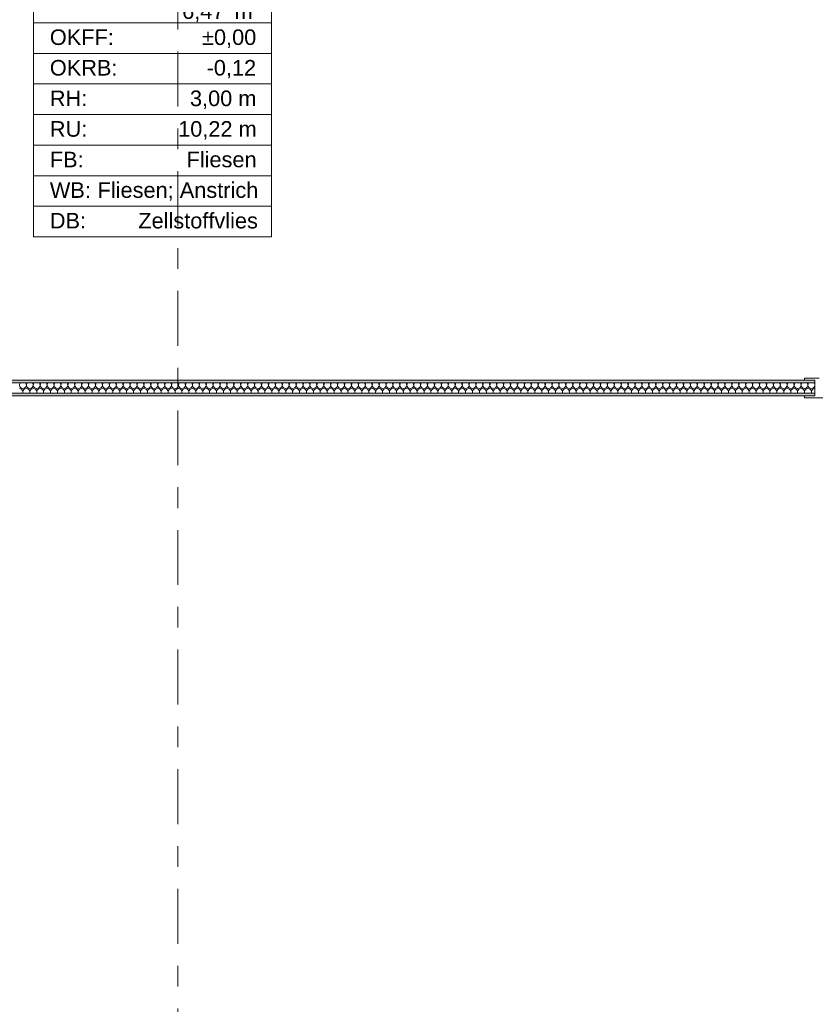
# Model space of a CAD drawing. Header units: metres. Extents: x -3.6 to 84.5, y -11 to 16.8.
# Tile 167 of 256: x 46.6 to 50.4, y -6.3 to -1.5. Entities that reach past the tile are written whole.
import ezdxf

# ---------------------------------------------------------------- set-up
doc = ezdxf.new("R2010")
doc.units = ezdxf.units.M
doc.header["$MEASUREMENT"] = 0
doc.linetypes.add('Strichlinie doppelt', pattern=[0.546806, 0.264583, -0.105833, 0.070556, -0.105833])
for name, color, linetype in [('301 - Elemente.Linie', 7, 'Continuous'), ('302 - Elemente.Schraffur', 7, 'Continuous'), ('401 - Zone.Raum_ Raumbegrenzung_ Whg.', 7, 'Continuous'), ('451 - Universal.Achsen Raster', 7, 'Continuous')]:
    doc.layers.add(name, color=color, linetype=linetype)
doc.styles.add('ERSTELLTER_STIL_2', font='txt')
pattern_1 = [(45, (0, 0), (-0.01767767, 0.01767767), [0, -0.025])]

# ---------------------------------------------------------------- blocks, each defined once
blk = doc.blocks.new('*X12')
at = {"layer": '302 - Elemente.Schraffur', "color": 7, "linetype": 'Continuous', "lineweight": 5}
for p, q in [((46.5667, -3.2833), (46.5694, -3.2725)), ((46.6, -3.2833), (46.5973, -3.2725)), ((46.6, -3.2833), (46.6027, -3.2725)), ((46.6333, -3.2833), (46.6306, -3.2725)), ((46.6333, -3.2833), (46.636, -3.2725)), ((46.6667, -3.2833), (46.664, -3.2725)), ((46.6667, -3.2833), (46.6694, -3.2725)), ((46.7, -3.2833), (46.6973, -3.2725)), ((46.7, -3.2833), (46.7027, -3.2725)), ((46.7333, -3.2833), (46.7306, -3.2725)), ((46.7333, -3.2833), (46.736, -3.2725)), ((46.7667, -3.2833), (46.764, -3.2725)), ((46.7667, -3.2833), (46.7694, -3.2725)), ((46.8, -3.2833), (46.7973, -3.2725)), ((46.8, -3.2833), (46.8027, -3.2725)), ((46.8333, -3.2833), (46.8306, -3.2725)), ((46.8333, -3.2833), (46.836, -3.2725)), ((46.8667, -3.2833), (46.864, -3.2725)), ((46.8667, -3.2833), (46.8694, -3.2725)), ((46.9, -3.2833), (46.8973, -3.2725)), ((46.9, -3.2833), (46.9027, -3.2725)), ((46.9333, -3.2833), (46.9306, -3.2725)), ((46.9333, -3.2833), (46.936, -3.2725)), ((46.9667, -3.2833), (46.964, -3.2725)), ((46.9667, -3.2833), (46.9694, -3.2725)), ((47, -3.2833), (46.9973, -3.2725)), ((47, -3.2833), (47.0027, -3.2725)), ((47.0333, -3.2833), (47.0306, -3.2725)), ((47.0333, -3.2833), (47.036, -3.2725)), ((47.0667, -3.2833), (47.064, -3.2725)), ((47.0667, -3.2833), (47.0694, -3.2725)), ((47.1, -3.2833), (47.0973, -3.2725)), ((47.1, -3.2833), (47.1027, -3.2725)), ((47.1333, -3.2833), (47.1306, -3.2725)), ((47.1333, -3.2833), (47.136, -3.2725)), ((47.1667, -3.2833), (47.164, -3.2725)), ((47.1667, -3.2833), (47.1694, -3.2725)), ((47.2, -3.2833), (47.1973, -3.2725)), ((47.2, -3.2833), (47.2027, -3.2725)), ((47.2333, -3.2833), (47.2306, -3.2725)), ((47.2333, -3.2833), (47.236, -3.2725)), ((47.2667, -3.2833), (47.264, -3.2725)), ((47.2667, -3.2833), (47.2694, -3.2725)), ((47.3, -3.2833), (47.2973, -3.2725)), ((47.3, -3.2833), (47.3027, -3.2725)), ((47.3333, -3.2833), (47.3306, -3.2725)), ((47.3333, -3.2833), (47.336, -3.2725)), ((47.3667, -3.2833), (47.364, -3.2725)), ((47.3667, -3.2833), (47.3694, -3.2725)), ((47.4, -3.2833), (47.3973, -3.2725)), ((47.4, -3.2833), (47.4027, -3.2725)), ((47.4333, -3.2833), (47.4306, -3.2725)), ((47.4333, -3.2833), (47.436, -3.2725)), ((47.4667, -3.2833), (47.464, -3.2725)), ((47.4667, -3.2833), (47.4694, -3.2725)), ((47.5, -3.2833), (47.4973, -3.2725)), ((47.5, -3.2833), (47.5027, -3.2725)), ((47.5333, -3.2833), (47.5306, -3.2725)), ((47.5333, -3.2833), (47.536, -3.2725)), ((47.5667, -3.2833), (47.564, -3.2725)), ((47.5667, -3.2833), (47.5694, -3.2725)), ((47.6, -3.2833), (47.5973, -3.2725)), ((47.6, -3.2833), (47.6027, -3.2725)), ((47.6333, -3.2833), (47.6306, -3.2725)), ((47.6333, -3.2833), (47.636, -3.2725)), ((47.6667, -3.2833), (47.664, -3.2725)), ((47.6667, -3.2833), (47.6694, -3.2725)), ((47.7, -3.2833), (47.6973, -3.2725)), ((47.7, -3.2833), (47.7027, -3.2725)), ((47.7333, -3.2833), (47.7306, -3.2725)), ((47.7333, -3.2833), (47.736, -3.2725)), ((47.7667, -3.2833), (47.764, -3.2725)), ((47.7667, -3.2833), (47.7694, -3.2725)), ((47.8, -3.2833), (47.7973, -3.2725)), ((47.8, -3.2833), (47.8027, -3.2725)), ((47.8333, -3.2833), (47.8306, -3.2725)), ((47.8333, -3.2833), (47.836, -3.2725)), ((47.8667, -3.2833), (47.864, -3.2725)), ((47.8667, -3.2833), (47.8694, -3.2725)), ((47.9, -3.2833), (47.8973, -3.2725)), ((47.9, -3.2833), (47.9027, -3.2725)), ((47.9333, -3.2833), (47.9306, -3.2725)), ((47.9333, -3.2833), (47.936, -3.2725)), ((47.9667, -3.2833), (47.964, -3.2725)), ((47.9667, -3.2833), (47.9694, -3.2725)), ((48, -3.2833), (47.9973, -3.2725)), ((48, -3.2833), (48.0027, -3.2725)), ((48.0333, -3.2833), (48.0306, -3.2725)), ((48.0333, -3.2833), (48.036, -3.2725)), ((48.0667, -3.2833), (48.064, -3.2725)), ((48.0667, -3.2833), (48.0694, -3.2725)), ((48.1, -3.2833), (48.0973, -3.2725)), ((48.1, -3.2833), (48.1027, -3.2725)), ((48.1333, -3.2833), (48.1306, -3.2725)), ((48.1333, -3.2833), (48.136, -3.2725)), ((48.1667, -3.2833), (48.164, -3.2725)), ((48.1667, -3.2833), (48.1694, -3.2725)), ((48.2, -3.2833), (48.1973, -3.2725)), ((48.2, -3.2833), (48.2027, -3.2725)), ((48.2333, -3.2833), (48.2306, -3.2725)), ((48.2333, -3.2833), (48.236, -3.2725)), ((48.2667, -3.2833), (48.264, -3.2725)), ((48.2667, -3.2833), (48.2694, -3.2725)), ((48.3, -3.2833), (48.2973, -3.2725)), ((48.3, -3.2833), (48.3027, -3.2725)), ((48.3333, -3.2833), (48.3306, -3.2725)), ((48.3333, -3.2833), (48.336, -3.2725)), ((48.3667, -3.2833), (48.364, -3.2725)), ((48.3667, -3.2833), (48.3694, -3.2725)), ((48.4, -3.2833), (48.3973, -3.2725)), ((48.4, -3.2833), (48.4027, -3.2725)), ((48.4333, -3.2833), (48.4306, -3.2725)), ((48.4333, -3.2833), (48.436, -3.2725)), ((48.4667, -3.2833), (48.464, -3.2725)), ((48.4667, -3.2833), (48.4694, -3.2725)), ((48.5, -3.2833), (48.4973, -3.2725)), ((48.5, -3.2833), (48.5027, -3.2725)), ((48.5333, -3.2833), (48.5306, -3.2725)), ((48.5333, -3.2833), (48.536, -3.2725)), ((48.5667, -3.2833), (48.564, -3.2725)), ((48.5667, -3.2833), (48.5694, -3.2725)), ((48.6, -3.2833), (48.5973, -3.2725)), ((48.6, -3.2833), (48.6027, -3.2725)), ((48.6333, -3.2833), (48.6306, -3.2725)), ((48.6333, -3.2833), (48.636, -3.2725)), ((48.6667, -3.2833), (48.664, -3.2725)), ((48.6667, -3.2833), (48.6694, -3.2725)), ((48.7, -3.2833), (48.6973, -3.2725)), ((48.7, -3.2833), (48.7027, -3.2725)), ((48.7333, -3.2833), (48.7306, -3.2725)), ((48.7333, -3.2833), (48.736, -3.2725)), ((48.7667, -3.2833), (48.764, -3.2725)), ((48.7667, -3.2833), (48.7694, -3.2725)), ((48.8, -3.2833), (48.7973, -3.2725)), ((48.8, -3.2833), (48.8027, -3.2725)), ((48.8333, -3.2833), (48.8306, -3.2725)), ((48.8333, -3.2833), (48.836, -3.2725)), ((48.8667, -3.2833), (48.864, -3.2725)), ((48.8667, -3.2833), (48.8694, -3.2725)), ((48.9, -3.2833), (48.8973, -3.2725)), ((48.9, -3.2833), (48.9027, -3.2725)), ((48.9333, -3.2833), (48.9306, -3.2725)), ((48.9333, -3.2833), (48.936, -3.2725)), ((48.9667, -3.2833), (48.964, -3.2725)), ((48.9667, -3.2833), (48.9694, -3.2725)), ((49, -3.2833), (48.9973, -3.2725)), ((49, -3.2833), (49.0027, -3.2725)), ((49.0333, -3.2833), (49.0306, -3.2725)), ((49.0333, -3.2833), (49.036, -3.2725)), ((49.0667, -3.2833), (49.064, -3.2725)), ((49.0667, -3.2833), (49.0694, -3.2725)), ((49.1, -3.2833), (49.0973, -3.2725)), ((49.1, -3.2833), (49.1027, -3.2725)), ((49.1333, -3.2833), (49.1306, -3.2725)), ((49.1333, -3.2833), (49.136, -3.2725)), ((49.1667, -3.2833), (49.164, -3.2725)), ((49.1667, -3.2833), (49.1694, -3.2725)), ((49.2, -3.2833), (49.1973, -3.2725)), ((49.2, -3.2833), (49.2027, -3.2725)), ((49.2333, -3.2833), (49.2306, -3.2725)), ((49.2333, -3.2833), (49.236, -3.2725)), ((49.2667, -3.2833), (49.264, -3.2725)), ((49.2667, -3.2833), (49.2694, -3.2725)), ((49.3, -3.2833), (49.2973, -3.2725)), ((49.3, -3.2833), (49.3027, -3.2725)), ((49.3333, -3.2833), (49.3306, -3.2725)), ((49.3333, -3.2833), (49.336, -3.2725)), ((49.3667, -3.2833), (49.364, -3.2725)), ((49.3667, -3.2833), (49.3694, -3.2725)), ((49.4, -3.2833), (49.3973, -3.2725)), ((49.4, -3.2833), (49.4027, -3.2725)), ((49.4333, -3.2833), (49.4306, -3.2725)), ((49.4333, -3.2833), (49.436, -3.2725)), ((49.4667, -3.2833), (49.464, -3.2725)), ((49.4667, -3.2833), (49.4694, -3.2725)), ((49.5, -3.2833), (49.4973, -3.2725)), ((49.5, -3.2833), (49.5027, -3.2725)), ((49.5333, -3.2833), (49.5306, -3.2725)), ((49.5333, -3.2833), (49.536, -3.2725)), ((49.5667, -3.2833), (49.564, -3.2725)), ((49.5667, -3.2833), (49.5694, -3.2725)), ((49.6, -3.2833), (49.5973, -3.2725)), ((49.6, -3.2833), (49.6027, -3.2725)), ((49.6333, -3.2833), (49.6306, -3.2725)), ((49.6333, -3.2833), (49.636, -3.2725)), ((49.6667, -3.2833), (49.664, -3.2725)), ((49.6667, -3.2833), (49.6694, -3.2725)), ((49.7, -3.2833), (49.6973, -3.2725)), ((49.7, -3.2833), (49.7027, -3.2725)), ((49.7333, -3.2833), (49.7306, -3.2725)), ((49.7333, -3.2833), (49.736, -3.2725)), ((49.7667, -3.2833), (49.764, -3.2725)), ((49.7667, -3.2833), (49.7694, -3.2725)), ((49.8, -3.2833), (49.7973, -3.2725)), ((49.8, -3.2833), (49.8027, -3.2725)), ((49.8333, -3.2833), (49.8306, -3.2725)), ((49.8333, -3.2833), (49.836, -3.2725)), ((49.8667, -3.2833), (49.864, -3.2725)), ((49.8667, -3.2833), (49.8694, -3.2725)), ((49.9, -3.2833), (49.8973, -3.2725)), ((49.9, -3.2833), (49.9027, -3.2725)), ((49.9333, -3.2833), (49.9306, -3.2725)), ((49.9333, -3.2833), (49.936, -3.2725)), ((49.9667, -3.2833), (49.964, -3.2725)), ((49.9667, -3.2833), (49.9694, -3.2725)), ((50, -3.2833), (49.9973, -3.2725)), ((50, -3.2833), (50.0027, -3.2725)), ((50.0333, -3.2833), (50.0306, -3.2725)), ((50.0333, -3.2833), (50.036, -3.2725)), ((50.0667, -3.2833), (50.064, -3.2725)), ((50.0667, -3.2833), (50.0694, -3.2725)), ((50.1, -3.2833), (50.0973, -3.2725)), ((50.1, -3.2833), (50.1027, -3.2725)), ((50.1333, -3.2833), (50.1306, -3.2725)), ((50.1333, -3.2833), (50.136, -3.2725)), ((50.1667, -3.2833), (50.164, -3.2725)), ((50.1667, -3.2833), (50.1694, -3.2725)), ((50.2, -3.2833), (50.1973, -3.2725)), ((50.2, -3.2833), (50.2027, -3.2725)), ((50.2333, -3.2833), (50.2306, -3.2725)), ((50.2333, -3.2833), (50.236, -3.2725)), ((50.2667, -3.2833), (50.264, -3.2725)), ((50.2667, -3.2833), (50.2694, -3.2725)), ((50.3, -3.2833), (50.2973, -3.2725)), ((50.3, -3.2833), (50.3027, -3.2725)), ((50.3333, -3.2833), (50.3306, -3.2725)), ((50.3333, -3.2833), (50.336, -3.2725)), ((50.3667, -3.2833), (50.364, -3.2725)), ((50.3667, -3.2833), (50.3694, -3.2725)), ((50.4, -3.2833), (50.3973, -3.2725)), ((46.5819, -3.3225), (46.5833, -3.3167)), ((46.5848, -3.3225), (46.5833, -3.3167)), ((46.6152, -3.3225), (46.6167, -3.3167)), ((46.6181, -3.3225), (46.6167, -3.3167)), ((46.6485, -3.3225), (46.65, -3.3167)), ((46.6515, -3.3225), (46.65, -3.3167)), ((46.6819, -3.3225), (46.6833, -3.3167)), ((46.6848, -3.3225), (46.6833, -3.3167)), ((46.7152, -3.3225), (46.7167, -3.3167)), ((46.7181, -3.3225), (46.7167, -3.3167)), ((46.7485, -3.3225), (46.75, -3.3167)), ((46.7515, -3.3225), (46.75, -3.3167)), ((46.7819, -3.3225), (46.7833, -3.3167)), ((46.7848, -3.3225), (46.7833, -3.3167)), ((46.8152, -3.3225), (46.8167, -3.3167)), ((46.8181, -3.3225), (46.8167, -3.3167)), ((46.8485, -3.3225), (46.85, -3.3167)), ((46.8515, -3.3225), (46.85, -3.3167)), ((46.8819, -3.3225), (46.8833, -3.3167)), ((46.8848, -3.3225), (46.8833, -3.3167)), ((46.9152, -3.3225), (46.9167, -3.3167)), ((46.9181, -3.3225), (46.9167, -3.3167)), ((46.9485, -3.3225), (46.95, -3.3167)), ((46.9515, -3.3225), (46.95, -3.3167)), ((46.9819, -3.3225), (46.9833, -3.3167)), ((46.9848, -3.3225), (46.9833, -3.3167)), ((47.0152, -3.3225), (47.0167, -3.3167)), ((47.0181, -3.3225), (47.0167, -3.3167)), ((47.0485, -3.3225), (47.05, -3.3167)), ((47.0515, -3.3225), (47.05, -3.3167)), ((47.0819, -3.3225), (47.0833, -3.3167)), ((47.0848, -3.3225), (47.0833, -3.3167)), ((47.1152, -3.3225), (47.1167, -3.3167)), ((47.1181, -3.3225), (47.1167, -3.3167)), ((47.1485, -3.3225), (47.15, -3.3167)), ((47.1515, -3.3225), (47.15, -3.3167)), ((47.1819, -3.3225), (47.1833, -3.3167)), ((47.1848, -3.3225), (47.1833, -3.3167)), ((47.2152, -3.3225), (47.2167, -3.3167)), ((47.2181, -3.3225), (47.2167, -3.3167)), ((47.2485, -3.3225), (47.25, -3.3167)), ((47.2515, -3.3225), (47.25, -3.3167)), ((47.2819, -3.3225), (47.2833, -3.3167)), ((47.2848, -3.3225), (47.2833, -3.3167)), ((47.3152, -3.3225), (47.3167, -3.3167)), ((47.3181, -3.3225), (47.3167, -3.3167)), ((47.3485, -3.3225), (47.35, -3.3167)), ((47.3515, -3.3225), (47.35, -3.3167)), ((47.3819, -3.3225), (47.3833, -3.3167)), ((47.3848, -3.3225), (47.3833, -3.3167)), ((47.4152, -3.3225), (47.4167, -3.3167)), ((47.4181, -3.3225), (47.4167, -3.3167)), ((47.4485, -3.3225), (47.45, -3.3167)), ((47.4515, -3.3225), (47.45, -3.3167)), ((47.4819, -3.3225), (47.4833, -3.3167)), ((47.4848, -3.3225), (47.4833, -3.3167)), ((47.5152, -3.3225), (47.5167, -3.3167)), ((47.5181, -3.3225), (47.5167, -3.3167)), ((47.5485, -3.3225), (47.55, -3.3167)), ((47.5515, -3.3225), (47.55, -3.3167)), ((47.5819, -3.3225), (47.5833, -3.3167)), ((47.5848, -3.3225), (47.5833, -3.3167)), ((47.6152, -3.3225), (47.6167, -3.3167)), ((47.6181, -3.3225), (47.6167, -3.3167)), ((47.6485, -3.3225), (47.65, -3.3167)), ((47.6515, -3.3225), (47.65, -3.3167)), ((47.6819, -3.3225), (47.6833, -3.3167)), ((47.6848, -3.3225), (47.6833, -3.3167)), ((47.7152, -3.3225), (47.7167, -3.3167)), ((47.7181, -3.3225), (47.7167, -3.3167)), ((47.7485, -3.3225), (47.75, -3.3167)), ((47.7515, -3.3225), (47.75, -3.3167)), ((47.7819, -3.3225), (47.7833, -3.3167)), ((47.7848, -3.3225), (47.7833, -3.3167)), ((47.8152, -3.3225), (47.8167, -3.3167)), ((47.8181, -3.3225), (47.8167, -3.3167)), ((47.8485, -3.3225), (47.85, -3.3167)), ((47.8515, -3.3225), (47.85, -3.3167)), ((47.8819, -3.3225), (47.8833, -3.3167)), ((47.8848, -3.3225), (47.8833, -3.3167)), ((47.9152, -3.3225), (47.9167, -3.3167)), ((47.9181, -3.3225), (47.9167, -3.3167)), ((47.9485, -3.3225), (47.95, -3.3167)), ((47.9515, -3.3225), (47.95, -3.3167)), ((47.9819, -3.3225), (47.9833, -3.3167)), ((47.9848, -3.3225), (47.9833, -3.3167)), ((48.0152, -3.3225), (48.0167, -3.3167)), ((48.0181, -3.3225), (48.0167, -3.3167)), ((48.0485, -3.3225), (48.05, -3.3167)), ((48.0515, -3.3225), (48.05, -3.3167)), ((48.0819, -3.3225), (48.0833, -3.3167)), ((48.0848, -3.3225), (48.0833, -3.3167)), ((48.1152, -3.3225), (48.1167, -3.3167)), ((48.1181, -3.3225), (48.1167, -3.3167)), ((48.1485, -3.3225), (48.15, -3.3167)), ((48.1515, -3.3225), (48.15, -3.3167)), ((48.1819, -3.3225), (48.1833, -3.3167)), ((48.1848, -3.3225), (48.1833, -3.3167)), ((48.2152, -3.3225), (48.2167, -3.3167)), ((48.2181, -3.3225), (48.2167, -3.3167)), ((48.2485, -3.3225), (48.25, -3.3167)), ((48.2515, -3.3225), (48.25, -3.3167)), ((48.2819, -3.3225), (48.2833, -3.3167)), ((48.2848, -3.3225), (48.2833, -3.3167)), ((48.3152, -3.3225), (48.3167, -3.3167)), ((48.3181, -3.3225), (48.3167, -3.3167)), ((48.3485, -3.3225), (48.35, -3.3167)), ((48.3515, -3.3225), (48.35, -3.3167)), ((48.3819, -3.3225), (48.3833, -3.3167)), ((48.3848, -3.3225), (48.3833, -3.3167)), ((48.4152, -3.3225), (48.4167, -3.3167)), ((48.4181, -3.3225), (48.4167, -3.3167)), ((48.4485, -3.3225), (48.45, -3.3167)), ((48.4515, -3.3225), (48.45, -3.3167)), ((48.4819, -3.3225), (48.4833, -3.3167)), ((48.4848, -3.3225), (48.4833, -3.3167)), ((48.5152, -3.3225), (48.5167, -3.3167)), ((48.5181, -3.3225), (48.5167, -3.3167)), ((48.5485, -3.3225), (48.55, -3.3167)), ((48.5515, -3.3225), (48.55, -3.3167)), ((48.5819, -3.3225), (48.5833, -3.3167)), ((48.5848, -3.3225), (48.5833, -3.3167)), ((48.6152, -3.3225), (48.6167, -3.3167)), ((48.6181, -3.3225), (48.6167, -3.3167)), ((48.6485, -3.3225), (48.65, -3.3167)), ((48.6515, -3.3225), (48.65, -3.3167)), ((48.6819, -3.3225), (48.6833, -3.3167)), ((48.6848, -3.3225), (48.6833, -3.3167)), ((48.7152, -3.3225), (48.7167, -3.3167)), ((48.7181, -3.3225), (48.7167, -3.3167)), ((48.7485, -3.3225), (48.75, -3.3167)), ((48.7515, -3.3225), (48.75, -3.3167)), ((48.7819, -3.3225), (48.7833, -3.3167)), ((48.7848, -3.3225), (48.7833, -3.3167)), ((48.8152, -3.3225), (48.8167, -3.3167)), ((48.8181, -3.3225), (48.8167, -3.3167)), ((48.8485, -3.3225), (48.85, -3.3167)), ((48.8515, -3.3225), (48.85, -3.3167)), ((48.8819, -3.3225), (48.8833, -3.3167)), ((48.8848, -3.3225), (48.8833, -3.3167)), ((48.9152, -3.3225), (48.9167, -3.3167)), ((48.9181, -3.3225), (48.9167, -3.3167)), ((48.9485, -3.3225), (48.95, -3.3167)), ((48.9515, -3.3225), (48.95, -3.3167)), ((48.9819, -3.3225), (48.9833, -3.3167)), ((48.9848, -3.3225), (48.9833, -3.3167)), ((49.0152, -3.3225), (49.0167, -3.3167)), ((49.0181, -3.3225), (49.0167, -3.3167)), ((49.0485, -3.3225), (49.05, -3.3167)), ((49.0515, -3.3225), (49.05, -3.3167)), ((49.0819, -3.3225), (49.0833, -3.3167)), ((49.0848, -3.3225), (49.0833, -3.3167)), ((49.1152, -3.3225), (49.1167, -3.3167)), ((49.1181, -3.3225), (49.1167, -3.3167)), ((49.1485, -3.3225), (49.15, -3.3167)), ((49.1515, -3.3225), (49.15, -3.3167)), ((49.1819, -3.3225), (49.1833, -3.3167)), ((49.1848, -3.3225), (49.1833, -3.3167)), ((49.2152, -3.3225), (49.2167, -3.3167)), ((49.2181, -3.3225), (49.2167, -3.3167)), ((49.2485, -3.3225), (49.25, -3.3167)), ((49.2515, -3.3225), (49.25, -3.3167)), ((49.2819, -3.3225), (49.2833, -3.3167)), ((49.2848, -3.3225), (49.2833, -3.3167)), ((49.3152, -3.3225), (49.3167, -3.3167)), ((49.3181, -3.3225), (49.3167, -3.3167)), ((49.3485, -3.3225), (49.35, -3.3167)), ((49.3515, -3.3225), (49.35, -3.3167)), ((49.3819, -3.3225), (49.3833, -3.3167)), ((49.3848, -3.3225), (49.3833, -3.3167)), ((49.4152, -3.3225), (49.4167, -3.3167)), ((49.4181, -3.3225), (49.4167, -3.3167)), ((49.4485, -3.3225), (49.45, -3.3167)), ((49.4515, -3.3225), (49.45, -3.3167)), ((49.4819, -3.3225), (49.4833, -3.3167)), ((49.4848, -3.3225), (49.4833, -3.3167)), ((49.5152, -3.3225), (49.5167, -3.3167)), ((49.5181, -3.3225), (49.5167, -3.3167)), ((49.5485, -3.3225), (49.55, -3.3167)), ((49.5515, -3.3225), (49.55, -3.3167)), ((49.5819, -3.3225), (49.5833, -3.3167)), ((49.5848, -3.3225), (49.5833, -3.3167)), ((49.6152, -3.3225), (49.6167, -3.3167)), ((49.6181, -3.3225), (49.6167, -3.3167)), ((49.6485, -3.3225), (49.65, -3.3167)), ((49.6515, -3.3225), (49.65, -3.3167)), ((49.6819, -3.3225), (49.6833, -3.3167)), ((49.6848, -3.3225), (49.6833, -3.3167)), ((49.7152, -3.3225), (49.7167, -3.3167)), ((49.7181, -3.3225), (49.7167, -3.3167)), ((49.7485, -3.3225), (49.75, -3.3167)), ((49.7515, -3.3225), (49.75, -3.3167)), ((49.7819, -3.3225), (49.7833, -3.3167)), ((49.7848, -3.3225), (49.7833, -3.3167)), ((49.8152, -3.3225), (49.8167, -3.3167)), ((49.8181, -3.3225), (49.8167, -3.3167)), ((49.8485, -3.3225), (49.85, -3.3167)), ((49.8515, -3.3225), (49.85, -3.3167)), ((49.8819, -3.3225), (49.8833, -3.3167)), ((49.8848, -3.3225), (49.8833, -3.3167)), ((49.9152, -3.3225), (49.9167, -3.3167)), ((49.9181, -3.3225), (49.9167, -3.3167)), ((49.9485, -3.3225), (49.95, -3.3167)), ((49.9515, -3.3225), (49.95, -3.3167)), ((49.9819, -3.3225), (49.9833, -3.3167)), ((49.9848, -3.3225), (49.9833, -3.3167)), ((50.0152, -3.3225), (50.0167, -3.3167)), ((50.0181, -3.3225), (50.0167, -3.3167)), ((50.0485, -3.3225), (50.05, -3.3167)), ((50.0515, -3.3225), (50.05, -3.3167)), ((50.0819, -3.3225), (50.0833, -3.3167)), ((50.0848, -3.3225), (50.0833, -3.3167)), ((50.1152, -3.3225), (50.1167, -3.3167)), ((50.1181, -3.3225), (50.1167, -3.3167)), ((50.1485, -3.3225), (50.15, -3.3167)), ((50.1515, -3.3225), (50.15, -3.3167)), ((50.1819, -3.3225), (50.1833, -3.3167)), ((50.1848, -3.3225), (50.1833, -3.3167)), ((50.2152, -3.3225), (50.2167, -3.3167)), ((50.2181, -3.3225), (50.2167, -3.3167)), ((50.2485, -3.3225), (50.25, -3.3167)), ((50.2515, -3.3225), (50.25, -3.3167)), ((50.2819, -3.3225), (50.2833, -3.3167)), ((50.2848, -3.3225), (50.2833, -3.3167)), ((50.3152, -3.3225), (50.3167, -3.3167)), ((50.3181, -3.3225), (50.3167, -3.3167)), ((50.3485, -3.3225), (50.35, -3.3167)), ((50.3515, -3.3225), (50.35, -3.3167)), ((50.3819, -3.3225), (50.3833, -3.3167)), ((50.3848, -3.3225), (50.3833, -3.3167))]:
    blk.add_line(p, q, dxfattribs=at)
for centre, start, end in [((46.5833, -3.2833), 180, 270), ((46.5667, -3.3167), 0, 90), ((46.5833, -3.2833), 270, 0), ((46.6, -3.3167), 90, 180), ((46.6167, -3.2833), 180, 270), ((46.6, -3.3167), 0, 90), ((46.6167, -3.2833), 270, 0), ((46.6333, -3.3167), 90, 180), ((46.65, -3.2833), 180, 270), ((46.6333, -3.3167), 0, 90), ((46.65, -3.2833), 270, 0), ((46.6667, -3.3167), 90, 180), ((46.6833, -3.2833), 180, 270), ((46.6667, -3.3167), 0, 90), ((46.6833, -3.2833), 270, 0), ((46.7, -3.3167), 90, 180), ((46.7167, -3.2833), 180, 270), ((46.7, -3.3167), 0, 90), ((46.7167, -3.2833), 270, 0), ((46.7333, -3.3167), 90, 180), ((46.75, -3.2833), 180, 270), ((46.7333, -3.3167), 0, 90), ((46.75, -3.2833), 270, 0), ((46.7667, -3.3167), 90, 180), ((46.7833, -3.2833), 180, 270), ((46.7667, -3.3167), 0, 90), ((46.7833, -3.2833), 270, 0), ((46.8, -3.3167), 90, 180), ((46.8167, -3.2833), 180, 270), ((46.8, -3.3167), 0, 90), ((46.8167, -3.2833), 270, 0), ((46.8333, -3.3167), 90, 180), ((46.85, -3.2833), 180, 270), ((46.8333, -3.3167), 0, 90), ((46.85, -3.2833), 270, 0), ((46.8667, -3.3167), 90, 180), ((46.8833, -3.2833), 180, 270), ((46.8667, -3.3167), 0, 90), ((46.8833, -3.2833), 270, 0), ((46.9, -3.3167), 90, 180), ((46.9167, -3.2833), 180, 270), ((46.9, -3.3167), 0, 90), ((46.9167, -3.2833), 270, 0), ((46.9333, -3.3167), 90, 180), ((46.95, -3.2833), 180, 270), ((46.9333, -3.3167), 0, 90), ((46.95, -3.2833), 270, 0), ((46.9667, -3.3167), 90, 180), ((46.9833, -3.2833), 180, 270), ((46.9667, -3.3167), 0, 90), ((46.9833, -3.2833), 270, 0), ((47, -3.3167), 90, 180), ((47.0167, -3.2833), 180, 270), ((47, -3.3167), 0, 90), ((47.0167, -3.2833), 270, 0), ((47.0333, -3.3167), 90, 180), ((47.05, -3.2833), 180, 270), ((47.0333, -3.3167), 0, 90), ((47.05, -3.2833), 270, 0), ((47.0667, -3.3167), 90, 180), ((47.0833, -3.2833), 180, 270), ((47.0667, -3.3167), 0, 90), ((47.0833, -3.2833), 270, 0), ((47.1, -3.3167), 90, 180), ((47.1167, -3.2833), 180, 270), ((47.1, -3.3167), 0, 90), ((47.1167, -3.2833), 270, 0), ((47.1333, -3.3167), 90, 180), ((47.15, -3.2833), 180, 270), ((47.1333, -3.3167), 0, 90), ((47.15, -3.2833), 270, 0), ((47.1667, -3.3167), 90, 180), ((47.1833, -3.2833), 180, 270), ((47.1667, -3.3167), 0, 90), ((47.1833, -3.2833), 270, 0), ((47.2, -3.3167), 90, 180), ((47.2167, -3.2833), 180, 270), ((47.2, -3.3167), 0, 90), ((47.2167, -3.2833), 270, 0), ((47.2333, -3.3167), 90, 180), ((47.25, -3.2833), 180, 270), ((47.2333, -3.3167), 0, 90), ((47.25, -3.2833), 270, 0), ((47.2667, -3.3167), 90, 180), ((47.2833, -3.2833), 180, 270), ((47.2667, -3.3167), 0, 90), ((47.2833, -3.2833), 270, 0), ((47.3, -3.3167), 90, 180), ((47.3167, -3.2833), 180, 270), ((47.3, -3.3167), 0, 90), ((47.3167, -3.2833), 270, 0), ((47.3333, -3.3167), 90, 180), ((47.35, -3.2833), 180, 270), ((47.3333, -3.3167), 0, 90), ((47.35, -3.2833), 270, 0), ((47.3667, -3.3167), 90, 180), ((47.3833, -3.2833), 180, 270), ((47.3667, -3.3167), 0, 90), ((47.3833, -3.2833), 270, 0), ((47.4, -3.3167), 90, 180), ((47.4167, -3.2833), 180, 270), ((47.4, -3.3167), 0, 90), ((47.4167, -3.2833), 270, 0), ((47.4333, -3.3167), 90, 180), ((47.45, -3.2833), 180, 270), ((47.4333, -3.3167), 0, 90), ((47.45, -3.2833), 270, 0), ((47.4667, -3.3167), 90, 180), ((47.4833, -3.2833), 180, 270), ((47.4667, -3.3167), 0, 90), ((47.4833, -3.2833), 270, 0), ((47.5, -3.3167), 90, 180), ((47.5167, -3.2833), 180, 270), ((47.5, -3.3167), 0, 90), ((47.5167, -3.2833), 270, 0), ((47.5333, -3.3167), 90, 180), ((47.55, -3.2833), 180, 270), ((47.5333, -3.3167), 0, 90), ((47.55, -3.2833), 270, 0), ((47.5667, -3.3167), 90, 180), ((47.5833, -3.2833), 180, 270), ((47.5667, -3.3167), 0, 90), ((47.5833, -3.2833), 270, 0), ((47.6, -3.3167), 90, 180), ((47.6167, -3.2833), 180, 270), ((47.6, -3.3167), 0, 90), ((47.6167, -3.2833), 270, 0), ((47.6333, -3.3167), 90, 180), ((47.65, -3.2833), 180, 270), ((47.6333, -3.3167), 0, 90), ((47.65, -3.2833), 270, 0), ((47.6667, -3.3167), 90, 180), ((47.6833, -3.2833), 180, 270), ((47.6667, -3.3167), 0, 90), ((47.6833, -3.2833), 270, 0), ((47.7, -3.3167), 90, 180), ((47.7167, -3.2833), 180, 270), ((47.7, -3.3167), 0, 90), ((47.7167, -3.2833), 270, 0), ((47.7333, -3.3167), 90, 180), ((47.75, -3.2833), 180, 270), ((47.7333, -3.3167), 0, 90), ((47.75, -3.2833), 270, 0), ((47.7667, -3.3167), 90, 180), ((47.7833, -3.2833), 180, 270), ((47.7667, -3.3167), 0, 90), ((47.7833, -3.2833), 270, 0), ((47.8, -3.3167), 90, 180), ((47.8167, -3.2833), 180, 270), ((47.8, -3.3167), 0, 90), ((47.8167, -3.2833), 270, 0), ((47.8333, -3.3167), 90, 180), ((47.85, -3.2833), 180, 270), ((47.8333, -3.3167), 0, 90), ((47.85, -3.2833), 270, 0), ((47.8667, -3.3167), 90, 180), ((47.8833, -3.2833), 180, 270), ((47.8667, -3.3167), 0, 90), ((47.8833, -3.2833), 270, 0), ((47.9, -3.3167), 90, 180), ((47.9167, -3.2833), 180, 270), ((47.9, -3.3167), 0, 90), ((47.9167, -3.2833), 270, 0), ((47.9333, -3.3167), 90, 180), ((47.95, -3.2833), 180, 270), ((47.9333, -3.3167), 0, 90), ((47.95, -3.2833), 270, 0), ((47.9667, -3.3167), 90, 180), ((47.9833, -3.2833), 180, 270), ((47.9667, -3.3167), 0, 90), ((47.9833, -3.2833), 270, 0), ((48, -3.3167), 90, 180), ((48.0167, -3.2833), 180, 270), ((48, -3.3167), 0, 90), ((48.0167, -3.2833), 270, 0), ((48.0333, -3.3167), 90, 180), ((48.05, -3.2833), 180, 270), ((48.0333, -3.3167), 0, 90), ((48.05, -3.2833), 270, 0), ((48.0667, -3.3167), 90, 180), ((48.0833, -3.2833), 180, 270), ((48.0667, -3.3167), 0, 90), ((48.0833, -3.2833), 270, 0), ((48.1, -3.3167), 90, 180), ((48.1167, -3.2833), 180, 270), ((48.1, -3.3167), 0, 90), ((48.1167, -3.2833), 270, 0), ((48.1333, -3.3167), 90, 180), ((48.15, -3.2833), 180, 270), ((48.1333, -3.3167), 0, 90), ((48.15, -3.2833), 270, 0), ((48.1667, -3.3167), 90, 180), ((48.1833, -3.2833), 180, 270), ((48.1667, -3.3167), 0, 90), ((48.1833, -3.2833), 270, 0), ((48.2, -3.3167), 90, 180), ((48.2167, -3.2833), 180, 270), ((48.2, -3.3167), 0, 90), ((48.2167, -3.2833), 270, 0), ((48.2333, -3.3167), 90, 180), ((48.25, -3.2833), 180, 270), ((48.2333, -3.3167), 0, 90), ((48.25, -3.2833), 270, 0), ((48.2667, -3.3167), 90, 180), ((48.2833, -3.2833), 180, 270), ((48.2667, -3.3167), 0, 90), ((48.2833, -3.2833), 270, 0), ((48.3, -3.3167), 90, 180), ((48.3167, -3.2833), 180, 270), ((48.3, -3.3167), 0, 90), ((48.3167, -3.2833), 270, 0), ((48.3333, -3.3167), 90, 180), ((48.35, -3.2833), 180, 270), ((48.3333, -3.3167), 0, 90), ((48.35, -3.2833), 270, 0), ((48.3667, -3.3167), 90, 180), ((48.3833, -3.2833), 180, 270), ((48.3667, -3.3167), 0, 90), ((48.3833, -3.2833), 270, 0), ((48.4, -3.3167), 90, 180), ((48.4167, -3.2833), 180, 270), ((48.4, -3.3167), 0, 90), ((48.4167, -3.2833), 270, 0), ((48.4333, -3.3167), 90, 180), ((48.45, -3.2833), 180, 270), ((48.4333, -3.3167), 0, 90), ((48.45, -3.2833), 270, 0), ((48.4667, -3.3167), 90, 180), ((48.4833, -3.2833), 180, 270), ((48.4667, -3.3167), 0, 90), ((48.4833, -3.2833), 270, 0), ((48.5, -3.3167), 90, 180), ((48.5167, -3.2833), 180, 270), ((48.5, -3.3167), 0, 90), ((48.5167, -3.2833), 270, 0), ((48.5333, -3.3167), 90, 180), ((48.55, -3.2833), 180, 270), ((48.5333, -3.3167), 0, 90), ((48.55, -3.2833), 270, 0), ((48.5667, -3.3167), 90, 180), ((48.5833, -3.2833), 180, 270), ((48.5667, -3.3167), 0, 90), ((48.5833, -3.2833), 270, 0), ((48.6, -3.3167), 90, 180), ((48.6167, -3.2833), 180, 270), ((48.6, -3.3167), 0, 90), ((48.6167, -3.2833), 270, 0), ((48.6333, -3.3167), 90, 180), ((48.65, -3.2833), 180, 270), ((48.6333, -3.3167), 0, 90), ((48.65, -3.2833), 270, 0), ((48.6667, -3.3167), 90, 180), ((48.6833, -3.2833), 180, 270), ((48.6667, -3.3167), 0, 90), ((48.6833, -3.2833), 270, 0), ((48.7, -3.3167), 90, 180), ((48.7167, -3.2833), 180, 270), ((48.7, -3.3167), 0, 90), ((48.7167, -3.2833), 270, 0), ((48.7333, -3.3167), 90, 180), ((48.75, -3.2833), 180, 270), ((48.7333, -3.3167), 0, 90), ((48.75, -3.2833), 270, 0), ((48.7667, -3.3167), 90, 180), ((48.7833, -3.2833), 180, 270), ((48.7667, -3.3167), 0, 90), ((48.7833, -3.2833), 270, 0), ((48.8, -3.3167), 90, 180), ((48.8167, -3.2833), 180, 270), ((48.8, -3.3167), 0, 90), ((48.8167, -3.2833), 270, 0), ((48.8333, -3.3167), 90, 180), ((48.85, -3.2833), 180, 270), ((48.8333, -3.3167), 0, 90), ((48.85, -3.2833), 270, 0), ((48.8667, -3.3167), 90, 180), ((48.8833, -3.2833), 180, 270), ((48.8667, -3.3167), 0, 90), ((48.8833, -3.2833), 270, 0), ((48.9, -3.3167), 90, 180), ((48.9167, -3.2833), 180, 270), ((48.9, -3.3167), 0, 90), ((48.9167, -3.2833), 270, 0), ((48.9333, -3.3167), 90, 180), ((48.95, -3.2833), 180, 270), ((48.9333, -3.3167), 0, 90), ((48.95, -3.2833), 270, 0), ((48.9667, -3.3167), 90, 180), ((48.9833, -3.2833), 180, 270), ((48.9667, -3.3167), 0, 90), ((48.9833, -3.2833), 270, 0), ((49, -3.3167), 90, 180), ((49.0167, -3.2833), 180, 270), ((49, -3.3167), 0, 90), ((49.0167, -3.2833), 270, 0), ((49.0333, -3.3167), 90, 180), ((49.05, -3.2833), 180, 270), ((49.0333, -3.3167), 0, 90), ((49.05, -3.2833), 270, 0), ((49.0667, -3.3167), 90, 180), ((49.0833, -3.2833), 180, 270), ((49.0667, -3.3167), 0, 90), ((49.0833, -3.2833), 270, 0), ((49.1, -3.3167), 90, 180), ((49.1167, -3.2833), 180, 270), ((49.1, -3.3167), 0, 90), ((49.1167, -3.2833), 270, 0), ((49.1333, -3.3167), 90, 180), ((49.15, -3.2833), 180, 270), ((49.1333, -3.3167), 0, 90), ((49.15, -3.2833), 270, 0), ((49.1667, -3.3167), 90, 180), ((49.1833, -3.2833), 180, 270), ((49.1667, -3.3167), 0, 90), ((49.1833, -3.2833), 270, 0), ((49.2, -3.3167), 90, 180), ((49.2167, -3.2833), 180, 270), ((49.2, -3.3167), 0, 90), ((49.2167, -3.2833), 270, 0), ((49.2333, -3.3167), 90, 180), ((49.25, -3.2833), 180, 270), ((49.2333, -3.3167), 0, 90), ((49.25, -3.2833), 270, 0), ((49.2667, -3.3167), 90, 180), ((49.2833, -3.2833), 180, 270), ((49.2667, -3.3167), 0, 90), ((49.2833, -3.2833), 270, 0), ((49.3, -3.3167), 90, 180), ((49.3167, -3.2833), 180, 270), ((49.3, -3.3167), 0, 90), ((49.3167, -3.2833), 270, 0), ((49.3333, -3.3167), 90, 180), ((49.35, -3.2833), 180, 270), ((49.3333, -3.3167), 0, 90), ((49.35, -3.2833), 270, 0), ((49.3667, -3.3167), 90, 180), ((49.3833, -3.2833), 180, 270), ((49.3667, -3.3167), 0, 90), ((49.3833, -3.2833), 270, 0), ((49.4, -3.3167), 90, 180), ((49.4167, -3.2833), 180, 270), ((49.4, -3.3167), 0, 90), ((49.4167, -3.2833), 270, 0), ((49.4333, -3.3167), 90, 180), ((49.45, -3.2833), 180, 270), ((49.4333, -3.3167), 0, 90), ((49.45, -3.2833), 270, 0), ((49.4667, -3.3167), 90, 180), ((49.4833, -3.2833), 180, 270), ((49.4667, -3.3167), 0, 90), ((49.4833, -3.2833), 270, 0), ((49.5, -3.3167), 90, 180), ((49.5167, -3.2833), 180, 270), ((49.5, -3.3167), 0, 90), ((49.5167, -3.2833), 270, 0), ((49.5333, -3.3167), 90, 180), ((49.55, -3.2833), 180, 270), ((49.5333, -3.3167), 0, 90), ((49.55, -3.2833), 270, 0), ((49.5667, -3.3167), 90, 180), ((49.5833, -3.2833), 180, 270), ((49.5667, -3.3167), 0, 90), ((49.5833, -3.2833), 270, 0), ((49.6, -3.3167), 90, 180), ((49.6167, -3.2833), 180, 270), ((49.6, -3.3167), 0, 90), ((49.6167, -3.2833), 270, 0), ((49.6333, -3.3167), 90, 180), ((49.65, -3.2833), 180, 270), ((49.6333, -3.3167), 0, 90), ((49.65, -3.2833), 270, 0), ((49.6667, -3.3167), 90, 180), ((49.6833, -3.2833), 180, 270), ((49.6667, -3.3167), 0, 90), ((49.6833, -3.2833), 270, 0), ((49.7, -3.3167), 90, 180), ((49.7167, -3.2833), 180, 270), ((49.7, -3.3167), 0, 90), ((49.7167, -3.2833), 270, 0), ((49.7333, -3.3167), 90, 180), ((49.75, -3.2833), 180, 270), ((49.7333, -3.3167), 0, 90), ((49.75, -3.2833), 270, 0), ((49.7667, -3.3167), 90, 180), ((49.7833, -3.2833), 180, 270), ((49.7667, -3.3167), 0, 90), ((49.7833, -3.2833), 270, 0), ((49.8, -3.3167), 90, 180), ((49.8167, -3.2833), 180, 270), ((49.8, -3.3167), 0, 90), ((49.8167, -3.2833), 270, 0), ((49.8333, -3.3167), 90, 180), ((49.85, -3.2833), 180, 270), ((49.8333, -3.3167), 0, 90), ((49.85, -3.2833), 270, 0), ((49.8667, -3.3167), 90, 180), ((49.8833, -3.2833), 180, 270), ((49.8667, -3.3167), 0, 90), ((49.8833, -3.2833), 270, 0), ((49.9, -3.3167), 90, 180), ((49.9167, -3.2833), 180, 270), ((49.9, -3.3167), 0, 90), ((49.9167, -3.2833), 270, 0), ((49.9333, -3.3167), 90, 180), ((49.95, -3.2833), 180, 270), ((49.9333, -3.3167), 0, 90), ((49.95, -3.2833), 270, 0), ((49.9667, -3.3167), 90, 180), ((49.9833, -3.2833), 180, 270), ((49.9667, -3.3167), 0, 90), ((49.9833, -3.2833), 270, 0), ((50, -3.3167), 90, 180), ((50.0167, -3.2833), 180, 270), ((50, -3.3167), 0, 90), ((50.0167, -3.2833), 270, 0), ((50.0333, -3.3167), 90, 180), ((50.05, -3.2833), 180, 270), ((50.0333, -3.3167), 0, 90), ((50.05, -3.2833), 270, 0), ((50.0667, -3.3167), 90, 180), ((50.0833, -3.2833), 180, 270), ((50.0667, -3.3167), 0, 90), ((50.0833, -3.2833), 270, 0), ((50.1, -3.3167), 90, 180), ((50.1167, -3.2833), 180, 270), ((50.1, -3.3167), 0, 90), ((50.1167, -3.2833), 270, 0), ((50.1333, -3.3167), 90, 180), ((50.15, -3.2833), 180, 270), ((50.1333, -3.3167), 0, 90), ((50.15, -3.2833), 270, 0), ((50.1667, -3.3167), 90, 180), ((50.1833, -3.2833), 180, 270), ((50.1667, -3.3167), 0, 90), ((50.1833, -3.2833), 270, 0), ((50.2, -3.3167), 90, 180), ((50.2167, -3.2833), 180, 270), ((50.2, -3.3167), 0, 90), ((50.2167, -3.2833), 270, 0), ((50.2333, -3.3167), 90, 180), ((50.25, -3.2833), 180, 270), ((50.2333, -3.3167), 0, 90), ((50.25, -3.2833), 270, 0), ((50.2667, -3.3167), 90, 180), ((50.2833, -3.2833), 180, 270), ((50.2667, -3.3167), 0, 90), ((50.2833, -3.2833), 270, 0), ((50.3, -3.3167), 90, 180), ((50.3167, -3.2833), 180, 270), ((50.3, -3.3167), 0, 90), ((50.3167, -3.2833), 270, 0), ((50.3333, -3.3167), 90, 180), ((50.35, -3.2833), 180, 270), ((50.3333, -3.3167), 0, 90), ((50.35, -3.2833), 270, 0), ((50.3667, -3.3167), 90, 180), ((50.3833, -3.2833), 180, 270), ((50.3667, -3.3167), 0, 90), ((50.3833, -3.2833), 270, 357.914), ((50.4, -3.3167), 90.038, 180)]:
    blk.add_arc(centre, 0.0167, start, end, dxfattribs=at)

msp = doc.modelspace()

# ---------------------------------------------------------------- hatches: boundary and pattern name
at = {"layer": '302 - Elemente.Schraffur', "linetype": 'Continuous', "lineweight": 5}
h = msp.add_hatch(dxfattribs=at)
h.set_pattern_fill('Gips_0001', style=0, pattern_type=2)
h.set_pattern_definition(pattern_1)
h.paths.add_polyline_path([(45.1625, -3.26), (45.1625, -3.2725), (50.4, -3.2725), (50.4, -3.26)])
h = msp.add_hatch(dxfattribs=at)
h.set_pattern_fill('Gips_0001', style=0, pattern_type=2)
h.set_pattern_definition(pattern_1)
h.paths.add_polyline_path([(50.4, -3.3225), (45.225, -3.3225), (45.225, -3.335), (50.4, -3.335)])

# ---------------------------------------------------------------- linework, layer by layer
at = {"layer": '301 - Elemente.Linie', "color": 7, "linetype": 'Continuous', "lineweight": 13}
for p, q in [((50.4, -3.2725), (45.2125, -3.2725)), ((50.42, -3.25), (50.35, -3.25)), ((50.35, -3.25), (50.35, -3.26)), ((50.35, -3.26), (50.4, -3.26)), ((50.4, -3.26), (50.4, -3.335)), ((50.4, -3.2725), (50.4, -3.26)), ((50.4, -3.2725), (50.4, -3.26)), ((50.4, -3.3225), (50.4, -3.2725)), ((50.4, -3.3225), (50.4, -3.2725)), ((50.4, -3.3225), (45.225, -3.3225)), ((50.4, -3.335), (50.35, -3.335)), ((50.35, -3.335), (50.35, -3.345)), ((50.35, -3.345), (50.44, -3.345)), ((50.4, -3.335), (50.4, -3.3225))]:
    msp.add_line(p, q, dxfattribs=at)
for points in [[(50.4, -3.26), (46.495, -3.26)], [(45.225, -3.335), (50.4, -3.335)]]:
    msp.add_lwpolyline(points, dxfattribs=at)
at = {"layer": '401 - Zone.Raum_ Raumbegrenzung_ Whg.', "color": 7, "linetype": 'Continuous', "lineweight": 9}
for p, q in [((46.6347, -0.87), (46.6347, -2.5691)), ((47.7811, -2.5691), (47.7811, -0.87)), ((46.6347, -1.5379), (46.6347, -1.3906)), ((47.7811, -1.3906), (47.7811, -1.5379)), ((47.7811, -1.5379), (46.6347, -1.5379)), ((46.6347, -1.5379), (47.7811, -1.5379)), ((46.6347, -1.6852), (46.6347, -1.5379)), ((47.7811, -1.5379), (47.7811, -1.6852)), ((47.7811, -1.6852), (46.6347, -1.6852)), ((46.6347, -1.6852), (47.7811, -1.6852)), ((46.6347, -1.8325), (46.6347, -1.6852)), ((47.7811, -1.6852), (47.7811, -1.8325)), ((47.7811, -1.8325), (46.6347, -1.8325)), ((46.6347, -1.8325), (47.7811, -1.8325)), ((46.6347, -1.9799), (46.6347, -1.8325)), ((47.7811, -1.8325), (47.7811, -1.9799)), ((47.7811, -1.9799), (46.6347, -1.9799)), ((46.6347, -1.9799), (47.7811, -1.9799)), ((46.6347, -2.1272), (46.6347, -1.9799)), ((47.7811, -1.9799), (47.7811, -2.1272)), ((47.7811, -2.1272), (46.6347, -2.1272)), ((46.6347, -2.1272), (47.7811, -2.1272)), ((46.6347, -2.2745), (46.6347, -2.1272)), ((47.7811, -2.1272), (47.7811, -2.2745)), ((47.7811, -2.2745), (46.6347, -2.2745)), ((46.6347, -2.2745), (47.7811, -2.2745)), ((46.6347, -2.4218), (46.6347, -2.2745)), ((47.7811, -2.2745), (47.7811, -2.4218)), ((47.7811, -2.4218), (46.6347, -2.4218)), ((46.6347, -2.4218), (47.7811, -2.4218)), ((46.6347, -2.5691), (46.6347, -2.4218)), ((47.7811, -2.4218), (47.7811, -2.5691)), ((46.6347, -2.5691), (47.7811, -2.5691)), ((47.7811, -2.5691), (46.6347, -2.5691))]:
    msp.add_line(p, q, dxfattribs=at)
at = {"layer": '451 - Universal.Achsen Raster', "color": 160, "linetype": 'Strichlinie doppelt', "lineweight": 9, "true_color": 0x3232ff}
msp.add_line((47.33, -10.585), (47.33, 16.355), dxfattribs=at)

# ---------------------------------------------------------------- block references
at = {"layer": '302 - Elemente.Schraffur', "color": 7, "linetype": 'Continuous', "lineweight": 5}
msp.add_blockref('*X12', (0, 0), dxfattribs=at)

# ---------------------------------------------------------------- texts
at = {"layer": '401 - Zone.Raum_ Raumbegrenzung_ Whg.', "color": 7, "lineweight": 9, "char_height": 0.075, "attachment_point": 1, "style": 'ERSTELLTER_STIL_2'}
for s, insert in [('\\A1;{\\pql;\\pt0,0.05;\\fArial|b0|i0|c0|p38;6,47\\fArial|b0|i0|c0|p38;\\A1{\\H.66x;\\S^  ;}\\fArial|b0|i0|c0|p38; m\\fArial|b0|i0|c0|p38;\\A1{\\H.66x;\\S2^  ;}}', (47.3509, -1.4225)), ('\\A1;{\\pqj;\\pt0;\\fArial|b0|i0|c0|p38;OKFF: }', (46.7132, -1.5698)), ('\\A1;{\\pqj;\\pt0;\\fArial|b0|i0|c0|p38;±0,00}', (47.4467, -1.5698)), ('\\A1;{\\pqj;\\pt0;\\fArial|b0|i0|c0|p38;OKRB: }', (46.7132, -1.7171)), ('\\A1;{\\pqj;\\pt0;\\fArial|b0|i0|c0|p38;-0,12}', (47.4687, -1.7171)), ('\\A1;{\\pqj;\\pt0;\\fArial|b0|i0|c0|p38;RH: }', (46.7132, -1.8644)), ('\\A1;{\\pqj;\\pt0;\\fArial|b0|i0|c0|p38;3,00 m}', (47.3885, -1.8644)), ('\\A1;{\\pqj;\\pt0;\\fArial|b0|i0|c0|p38;RU: }', (46.7132, -2.0117)), ('\\A1;{\\pqj;\\pt0;\\fArial|b0|i0|c0|p38;10,22 m}', (47.3315, -2.0117)), ('\\A1;{\\pqj;\\pt0;\\fArial|b0|i0|c0|p38;FB: }', (46.7132, -2.1591)), ('\\A1;{\\pqj;\\pt0;\\fArial|b0|i0|c0|p38;Fliesen}', (47.372, -2.1591)), ('\\A1;{\\pqj;\\pt0;\\fArial|b0|i0|c0|p38;WB: }', (46.7132, -2.3064)), ('\\A1;{\\pqj;\\pt0;\\fArial|b0|i0|c0|p38;Fliesen; Anstrich}', (46.9434, -2.3064)), ('\\A1;{\\pqj;\\pt0;\\fArial|b0|i0|c0|p38;DB: }', (46.7132, -2.4537)), ('\\A1;{\\pqj;\\pt0;\\fArial|b0|i0|c0|p38;Zellstoffvlies}', (47.1395, -2.4537))]:
    msp.add_mtext(s, dxfattribs=dict(at, insert=insert))

doc.saveas('drawing.dxf')
